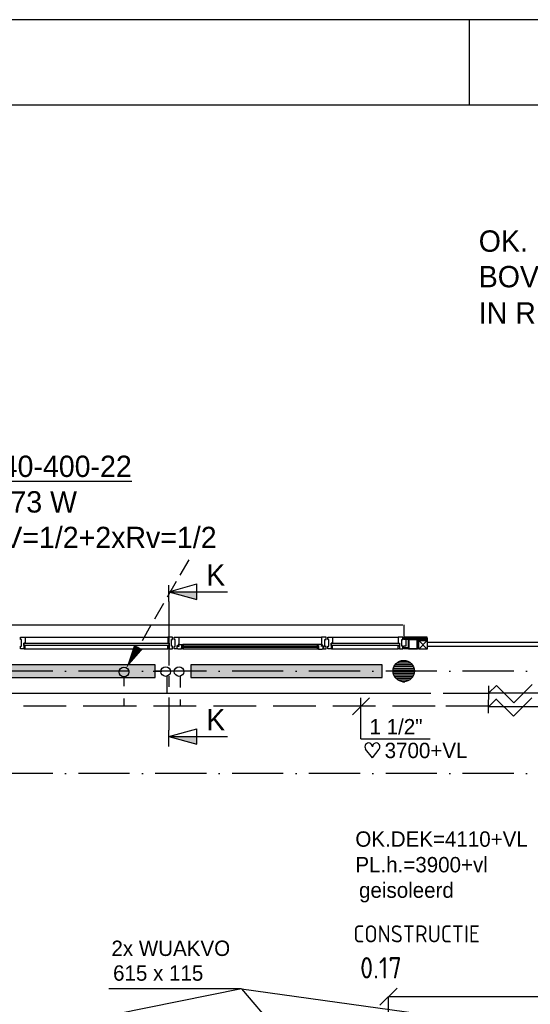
# Model space of a CAD drawing. Extents: x -866131 to -691536, y 173952 to 258052.
# Tile 71 of 160: x -807403 to -801420, y 246518 to 258052. Entities that reach past the tile are written whole.
import ezdxf
from ezdxf.enums import TextEntityAlignment as Align

# ---------------------------------------------------------------- set-up
doc = ezdxf.new("R2010")
doc.units = 0
doc.header["$LTSCALE"] = 100
for name, pattern in [('2322107', [2000, 1000, 1000]), ('2322108', [7, 5, -2]), ('CENTER2', [11.25, 7.5, -1.25, 1.25, -1.25]), ('CENTER4', [5, 3.125, -0.625, 0.625, -0.625]), ('DASHDOT', [9, 6, -1.5, 0, -1.5])]:
    doc.linetypes.add(name, pattern=pattern)
doc.layers.get('0').update_dxf_attribs({"linetype": 'CONTINUOUS'})
doc.layers.get('DEFPOINTS').update_dxf_attribs({"linetype": 'CONTINUOUS'})
for name, color, linetype in [('00KAD025', 2, 'CONTINUOUS'), ('00KAD070', 5, 'CONTINUOUS'), ('AL$1----_ALGEMEEN', 7, 'CONTINUOUS'), ('AL$7----_STRAMIEN', 1, 'DASHDOT'), ('AL21----_BUITENWAND', 4, 'CONTINUOUS'), ('AL28----_KONSTRUKTIE', 3, 'CONTINUOUS'), ('AL31----_BUITENKOZ', 7, 'CONTINUOUS'), ('ALXAA---_GEWBETON', 12, 'CONTINUOUS'), ('ALXOU---_GLAS', 7, 'CONTINUOUS'), ('BOUW', 8, 'CONTINUOUS'), ('DOORSNEDE', 1, 'CONTINUOUS'), ('VOLGNUMMER', 7, 'CONTINUOUS'), ('WI561---', 1, 'CONTINUOUS'), ('WL561---', 4, 'CONTINUOUS'), ('WL561---_AANVOER', 4, 'CONTINUOUS'), ('WL561---_RETOUR', 4, 'CONTINUOUS'), ('WL570---_RETOUR', 3, 'CONTINUOUS'), ('WL570---_TOEVOER', 3, 'CONTINUOUS'), ('WM561---', 1, 'CONTINUOUS'), ('WM570---', 1, 'CONTINUOUS')]:
    doc.layers.add(name, color=color, linetype=linetype)
doc.styles.add('BURO-018', font='BUROFONT.shx', dxfattribs={"height": 180})
doc.styles.add('BURO-025', font='BUROFONT.shx', dxfattribs={"height": 250})
doc.styles.add('BURO-050', font='BUROFONT.shx', dxfattribs={"height": 500})
doc.styles.get("Standard").update_dxf_attribs({"font": 'ISOCP'})
doc.dimstyles.new('STABICAD', dxfattribs={"dimscale": 100, "dimtxt": 1.8, "dimasz": 0, "dimexe": 0, "dimexo": 2.5, "dimgap": 1.5, "dimtad": 0, "dimzin": 0, "dimtxsty": 'BURO-018', "dimtsz": 1, "dimcen": -3, "dimazin": 3, "dimtfac": 1, "dimtofl": 0, "dimtmove": 0, "dimatfit": 3, "dimtvp": 1.055556, "dimtolj": 1, "dimtzin": 0})

# ---------------------------------------------------------------- blocks, each defined once
blk = doc.blocks.new('2322401')
at = {"color": 0, "linetype": 'CONTINUOUS'}
for p, q in [((-0.5, 0.5, 1), (-0.5, 0.5)), ((-0.5, 0.5, 1), (-0.5, -0.5, 1)), ((0.5, 0.5, 1), (-0.5, 0.5, 1)), ((0.5, 0.5), (-0.5, 0.5)), ((-0.5, 0.5), (-0.5, -0.5)), ((0.5, 0.5, 1), (0.5, 0.5)), ((0.5, -0.5, 1), (0.5, 0.5, 1)), ((0.5, -0.5), (0.5, 0.5)), ((-0.5, -0.5, 1), (-0.5, -0.5)), ((-0.5, -0.5, 1), (0.5, -0.5, 1)), ((-0.5, -0.5), (0.5, -0.5)), ((0.5, -0.5, 1), (0.5, -0.5))]:
    blk.add_line(p, q, dxfattribs=at)
blk = doc.blocks.new('CVHATCH1')
at = {"color": 0, "linetype": 'CONTINUOUS'}
blk.add_solid([(-0.5, -0.5), (0.5, -0.5), (-0.5, 0.5), (0.5, 0.5)], dxfattribs=at)
blk = doc.blocks.new('LDV3108')
at = {"color": 0, "linetype": 'CONTINUOUS'}
for p, q in [((6.75, 11.69), (5.81, 10.07)), ((5.44, 9.42), (4.5, 7.79)), ((4.13, 7.14), (3.19, 5.52)), ((2.81, 4.87), (1.88, 3.25)), ((1.5, 2.6), (0.56, 0.97))]:
    blk.add_line(p, q, dxfattribs=at)
blk.add_lwpolyline([(0.25, 0.43, 0, 1, 0), (1.5, 2.6, 1, 1, 0)], format="xyseb", dxfattribs=at)
blk.add_circle((0, 0), 0.5, dxfattribs=at)
blk = doc.blocks.new('CVRINFO2')
at = {"color": 0, "linetype": 'CONTINUOUS', "style": 'BURO-025'}
for tag, p in [('CV_TEXT125', (0, 0)), ('CV_TEXT225', (0, -4.17)), ('CV_TEXT325', (0, -8.33)), ('CV_TEXT425', (0, -12.5))]:
    blk.add_attdef(tag, p, '', height=2.5, dxfattribs=at)
blk = doc.blocks.new('*D336')
at = {"color": 0, "linetype": 'BYBLOCK'}
for p, q in [((29912, 72297), (30112, 72497)), ((39912, 72297), (40112, 72497)), ((30012, 71631), (30012, 72397)), ((30012, 72397), (40012, 72397)), ((40012, 71468), (40012, 72397))]:
    blk.add_line(p, q, dxfattribs=at)
at = {"layer": 'DEFPOINTS', "color": 0, "linetype": 'BYBLOCK'}
for p in [(40012, 72397), (30012, 71381), (40012, 71218)]:
    blk.add_point(p, dxfattribs=at)
at = {"color": 0, "linetype": 'BYBLOCK', "insert": (35012, 72587), "char_height": 180, "attachment_point": 5, "style": 'BURO-018'}
blk.add_mtext('\\A1;10000', dxfattribs=at)
blk = doc.blocks.new('*U425', base_point=(29690, 76058))
at = {"color": 0, "linetype": 'CONTINUOUS'}
for p, q in [((29790, 76158), (29590, 75958)), ((29690, 75678), (29690, 76158)), ((29690, 75678), (30500, 75678))]:
    blk.add_line(p, q, dxfattribs=at)
at = {"color": 0, "linetype": 'CONTINUOUS', "style": 'BURO-018'}
blk.add_text('1 1/2"', height=180, dxfattribs=at).set_placement((29790, 75728))
blk = doc.blocks.new('HART')
at = {"color": 1}
for q in [(-28.1, 39.5), (51.4, 39.5)]:
    blk.add_line((11.6, -12.9), q, dxfattribs=at)
for centre, start, end in [((-10.5, 52.8), 0, 217.18669), ((33.8, 52.8), 322.81331, 180)]:
    blk.add_arc(centre, 22.1, start, end, dxfattribs=at)

msp = doc.modelspace()

# ---------------------------------------------------------------- linework, layer by layer
at = {"color": 3, "linetype": 'CONTINUOUS'}
for p, q in [((-801906.476, 250087.947), (-801906.476, 250247.403)), ((-801904.118, 250166.904), (-801817.759, 250253.262)), ((-801817.759, 250253.262), (-801613.652, 250049.154)), ((-801613.652, 250049.154), (-801399.524, 250263.282)), ((-801910.853, 249928.599), (-801910.853, 250083.062)), ((-801904.265, 250006.219), (-801818.051, 250092.433)), ((-801902.924, 250166.904), (-800633.363, 250166.904)), ((-801822.281, 250096.66), (-801618.028, 249892.408)), ((-801618.028, 249892.408), (-801403.901, 250106.535)), ((-801903.071, 250005.929), (-800633.509, 250005.929))]:
    msp.add_line(p, q, dxfattribs=at)
at = {"layer": '00KAD025', "linetype": 'CONTINUOUS'}
for p, q in [((-691536.071, 258051.691), (-866131.149, 258051.691)), ((-802131.149, 257051.691), (-802131.149, 258051.691))]:
    msp.add_line(p, q, dxfattribs=at)
at = {"layer": '00KAD070', "linetype": 'CONTINUOUS'}
msp.add_line((-692536.071, 257051.691), (-865131.149, 257051.691), dxfattribs=at)
at = {"layer": 'AL$1----_ALGEMEEN', "color": 8}
for p, q in [((-802627.826, 250676.366), (-802727.826, 250781.366)), ((-802727.826, 250676.366), (-802627.826, 250781.366)), ((-802727.826, 250676.366), (-802727.826, 250781.366)), ((-802727.826, 250781.366), (-802627.826, 250781.366)), ((-802627.826, 250781.366), (-802627.826, 250676.366)), ((-802627.826, 250676.366), (-802727.826, 250676.366))]:
    msp.add_line(p, q, dxfattribs=at)
at = {"layer": 'AL$7----_STRAMIEN', "color": 1}
msp.add_line((-780011.436, 249221.228), (-820213.404, 249221.228), dxfattribs=at)
for points in [[(-780011.436, 250421.228), (-814917.663, 250421.228)], [(-780011.436, 249221.228), (-820213.404, 249221.228)]]:
    msp.add_lwpolyline(points, dxfattribs=at)
at = {"layer": 'AL21----_BUITENWAND', "color": 8}
for p, q in [((-816942.826, 250961.366), (-802912.003, 250961.366)), ((-802903.003, 250961.366), (-802903.003, 250820.366))]:
    msp.add_line(p, q, dxfattribs=at)
at = {"layer": 'AL28----_KONSTRUKTIE', "color": 8}
for p, q in [((-802847.826, 250783.116), (-802847.826, 250689.616)), ((-802841.826, 250783.116), (-802841.826, 250689.616)), ((-802746.076, 250791.366), (-802839.576, 250791.366)), ((-802746.076, 250785.366), (-802839.576, 250785.366)), ((-802743.826, 250689.616), (-802743.826, 250783.116)), ((-802737.826, 250781.366), (-802737.826, 250791.366)), ((-802737.826, 250791.366), (-802629.826, 250791.366)), ((-802737.826, 250689.616), (-802737.826, 250783.116)), ((-802629.826, 250781.366), (-802737.826, 250781.366)), ((-802629.826, 250791.366), (-802629.826, 250781.366)), ((-802839.576, 250687.366), (-802746.076, 250687.366)), ((-802839.576, 250681.366), (-802746.076, 250681.366))]:
    msp.add_line(p, q, dxfattribs=at)
msp.add_circle((-802902.826, 250421.228), 125, dxfattribs=at)
for centre, radius, start, end in [((-802839.576, 250783.116), 8.25, 90, 180), ((-802839.576, 250783.116), 2.25, 90, 180), ((-802746.076, 250783.116), 8.25, 0, 90), ((-802746.076, 250783.116), 2.25, 0, 90), ((-802839.576, 250689.616), 8.25, 180, 270), ((-802839.576, 250689.616), 2.25, 180, 270), ((-802746.076, 250689.616), 2.25, 270, 0), ((-802746.076, 250689.616), 8.25, 270, 0)]:
    msp.add_arc(centre, radius, start, end, dxfattribs=at)
at = {"layer": 'AL31----_BUITENKOZ', "color": 8, "linetype": 'CONTINUOUS'}
for p, q in [((-807393.826, 250814.366), (-807393.826, 250820.366)), ((-807393.826, 250820.366), (-807374.899, 250820.366)), ((-807393.826, 250800.866), (-807393.826, 250814.366)), ((-807393.826, 250791.366), (-807393.826, 250800.866)), ((-807393.826, 250800.866), (-807393.826, 250800.866)), ((-807379.826, 250791.366), (-807393.826, 250791.366)), ((-807379.826, 250711.366), (-807379.826, 250791.366)), ((-807374.899, 250820.366), (-807337.826, 250820.366)), ((-807337.826, 250748.366), (-807354.826, 250748.366)), ((-807354.826, 250748.366), (-807354.826, 250681.366)), ((-807337.826, 250820.366), (-807337.826, 250813.366)), ((-807337.826, 250813.366), (-807337.826, 250809.366)), ((-807337.826, 250809.366), (-807337.826, 250801.366)), ((-807337.826, 250801.366), (-807337.826, 250748.366)), ((-805630.754, 250820.366), (-805667.826, 250820.366)), ((-805667.826, 250820.366), (-805667.826, 250813.366)), ((-805667.826, 250813.366), (-805667.826, 250809.366)), ((-805667.826, 250809.366), (-805667.826, 250801.366)), ((-805667.826, 250801.366), (-805667.826, 250748.366)), ((-805667.826, 250748.366), (-805650.826, 250748.366)), ((-805650.826, 250748.366), (-805650.826, 250681.366)), ((-805611.826, 250820.366), (-805630.754, 250820.366)), ((-805625.826, 250711.366), (-805625.826, 250791.366)), ((-805625.826, 250791.366), (-805611.826, 250791.366)), ((-805611.826, 250814.366), (-805611.826, 250820.366)), ((-805611.826, 250800.366), (-805611.826, 250814.366)), ((-805611.826, 250791.366), (-805611.826, 250800.366)), ((-805611.826, 250800.366), (-805611.826, 250800.366)), ((-803794.003, 250814.366), (-803794.003, 250820.366)), ((-803794.003, 250820.366), (-803775.075, 250820.366)), ((-803794.003, 250800.366), (-803794.003, 250814.366)), ((-803794.003, 250791.366), (-803794.003, 250800.366)), ((-803794.003, 250800.366), (-803794.003, 250800.366)), ((-803780.003, 250791.366), (-803794.003, 250791.366)), ((-803780.003, 250711.366), (-803780.003, 250791.366)), ((-803775.075, 250820.366), (-803738.003, 250820.366)), ((-803738.003, 250748.366), (-803755.003, 250748.366)), ((-803755.003, 250748.366), (-803755.003, 250681.366)), ((-803738.003, 250820.366), (-803738.003, 250813.366)), ((-803738.003, 250813.366), (-803738.003, 250809.366)), ((-803738.003, 250809.366), (-803738.003, 250801.366)), ((-803738.003, 250801.366), (-803738.003, 250748.366)), ((-802930.93, 250820.366), (-802968.003, 250820.366)), ((-802968.003, 250820.366), (-802968.003, 250813.366)), ((-802968.003, 250813.366), (-802968.003, 250809.366)), ((-802968.003, 250809.366), (-802968.003, 250801.366)), ((-802968.003, 250801.366), (-802968.003, 250748.366)), ((-802968.003, 250748.366), (-802951.003, 250748.366)), ((-802951.003, 250748.366), (-802951.003, 250681.366)), ((-802912.003, 250820.366), (-802930.93, 250820.366)), ((-802926.003, 250711.366), (-802926.003, 250791.366)), ((-802926.003, 250791.366), (-802912.003, 250791.366)), ((-802912.003, 250814.366), (-802912.003, 250820.366)), ((-802912.003, 250800.366), (-802912.003, 250814.366)), ((-802912.003, 250791.366), (-802912.003, 250800.366)), ((-802912.003, 250800.366), (-802912.003, 250800.366)), ((-802847.826, 250791.366), (-802879.826, 250791.366)), ((-802879.826, 250791.366), (-802879.826, 250773.366)), ((-802879.826, 250773.366), (-802879.826, 250773.366)), ((-802879.826, 250773.366), (-802879.826, 250711.366)), ((-802847.826, 250696.366), (-802847.826, 250791.366)), ((-807393.826, 250701.366), (-807393.826, 250711.366)), ((-807393.826, 250711.366), (-807379.826, 250711.366)), ((-807393.826, 250687.366), (-807393.826, 250701.366)), ((-807393.826, 250701.366), (-807393.826, 250701.366)), ((-807393.826, 250681.366), (-807393.826, 250687.366)), ((-807354.826, 250681.366), (-807393.826, 250681.366)), ((-807354.826, 250718.366), (-807354.826, 250686.366)), ((-807337.826, 250718.366), (-807354.826, 250718.366)), ((-807354.826, 250686.366), (-807349.826, 250686.366)), ((-807349.826, 250686.366), (-807349.826, 250681.366)), ((-807349.826, 250681.366), (-807337.826, 250681.366)), ((-807337.826, 250681.366), (-807337.826, 250718.366)), ((-805667.826, 250681.366), (-805667.826, 250718.366)), ((-805667.826, 250718.366), (-805650.826, 250718.366)), ((-805655.826, 250681.366), (-805667.826, 250681.366)), ((-805650.826, 250686.366), (-805655.826, 250686.366)), ((-805655.826, 250686.366), (-805655.826, 250681.366)), ((-805650.826, 250718.366), (-805650.826, 250686.366)), ((-805650.826, 250681.366), (-805611.826, 250681.366)), ((-805611.826, 250711.366), (-805625.826, 250711.366)), ((-805611.826, 250701.366), (-805611.826, 250711.366)), ((-805611.826, 250687.366), (-805611.826, 250701.366)), ((-805611.826, 250701.366), (-805611.826, 250701.366)), ((-805611.826, 250681.366), (-805611.826, 250687.366)), ((-803794.003, 250701.366), (-803794.003, 250711.366)), ((-803794.003, 250711.366), (-803780.003, 250711.366)), ((-803794.003, 250687.366), (-803794.003, 250701.366)), ((-803794.003, 250701.366), (-803794.003, 250701.366)), ((-803794.003, 250681.366), (-803794.003, 250687.366)), ((-803755.003, 250681.366), (-803794.003, 250681.366)), ((-803755.003, 250718.366), (-803755.003, 250686.366)), ((-803738.003, 250718.366), (-803755.003, 250718.366)), ((-803755.003, 250686.366), (-803750.003, 250686.366)), ((-803750.003, 250686.366), (-803750.003, 250681.366)), ((-803750.003, 250681.366), (-803738.003, 250681.366)), ((-803738.003, 250681.366), (-803738.003, 250718.366)), ((-802968.003, 250681.366), (-802968.003, 250718.366)), ((-802968.003, 250718.366), (-802951.003, 250718.366)), ((-802956.003, 250681.366), (-802968.003, 250681.366)), ((-802951.003, 250686.366), (-802956.003, 250686.366)), ((-802956.003, 250686.366), (-802956.003, 250681.366)), ((-802951.003, 250718.366), (-802951.003, 250686.366)), ((-802951.003, 250681.366), (-802912.003, 250681.366)), ((-802912.003, 250711.366), (-802926.003, 250711.366)), ((-802912.003, 250701.366), (-802912.003, 250711.366)), ((-802912.003, 250687.366), (-802912.003, 250701.366)), ((-802912.003, 250701.366), (-802912.003, 250701.366)), ((-802912.003, 250681.366), (-802912.003, 250687.366)), ((-802879.826, 250711.366), (-802906.826, 250711.366)), ((-802906.826, 250711.366), (-802906.826, 250696.366)), ((-802906.826, 250696.366), (-802847.826, 250696.366))]:
    msp.add_line(p, q, dxfattribs=at)
at = {"layer": 'AL31----_BUITENKOZ', "color": 8}
for p, q in [((-807337.826, 250820.366), (-805667.826, 250820.366)), ((-805593.826, 250790.866), (-805593.826, 250820.366)), ((-805593.826, 250820.366), (-805537.826, 250820.366)), ((-805579.826, 250790.866), (-805593.826, 250790.866)), ((-805579.826, 250710.866), (-805579.826, 250790.866)), ((-805537.826, 250820.366), (-803867.826, 250820.366)), ((-805537.826, 250820.366), (-805537.826, 250732.366)), ((-803811.826, 250820.366), (-803867.826, 250820.366)), ((-803867.826, 250820.366), (-803867.826, 250732.366)), ((-803825.826, 250710.866), (-803825.826, 250790.866)), ((-803825.826, 250790.866), (-803811.826, 250790.866)), ((-803811.826, 250790.866), (-803811.826, 250820.366)), ((-803738.003, 250820.366), (-802968.003, 250820.366)), ((-802906.826, 250820.366), (-802906.826, 250808.366)), ((-802627.826, 250820.366), (-802906.826, 250820.366)), ((-802906.826, 250791.366), (-802906.826, 250808.366)), ((-802906.826, 250808.366), (-802847.826, 250808.366)), ((-802906.826, 250808.366), (-802627.826, 250808.366)), ((-802847.826, 250791.366), (-802906.826, 250791.366)), ((-802847.826, 250808.366), (-802847.826, 250791.366)), ((-802669.249, 250791.366), (-802669.249, 250808.366)), ((-802669.249, 250808.366), (-802627.826, 250808.366)), ((-802627.826, 250791.366), (-802669.249, 250791.366)), ((-802627.826, 250808.366), (-802627.826, 250820.366)), ((-802627.826, 250808.366), (-802627.826, 250791.366)), ((-802332.903, 250756.366), (-802627.826, 250756.366)), ((-802627.826, 250756.366), (-802627.826, 250711.366)), ((-797777.826, 250756.366), (-802332.903, 250756.366)), ((-807337.826, 250681.366), (-805667.826, 250681.366)), ((-805593.826, 250681.366), (-805593.826, 250710.866)), ((-805593.826, 250710.866), (-805579.826, 250710.866)), ((-805560.826, 250681.366), (-805593.826, 250681.366)), ((-805546.826, 250717.366), (-805560.826, 250717.366)), ((-805560.826, 250717.366), (-805560.826, 250681.366)), ((-805557.642, 250682.608), (-805557.642, 250712.366)), ((-805557.642, 250712.366), (-805535.142, 250712.366)), ((-805550.577, 250682.608), (-805557.642, 250682.608)), ((-805548.128, 250678.366), (-805550.577, 250682.608)), ((-805505.642, 250678.366), (-805548.128, 250678.366)), ((-805537.826, 250732.366), (-805546.826, 250732.366)), ((-805546.826, 250732.366), (-805546.826, 250717.366)), ((-805543.142, 250717.366), (-805543.142, 250732.366)), ((-805543.142, 250732.366), (-805537.826, 250732.366)), ((-805535.142, 250717.366), (-805543.142, 250717.366)), ((-805537.826, 250732.366), (-805490.701, 250732.366)), ((-805535.142, 250712.366), (-805535.142, 250717.366)), ((-805488.642, 250719.366), (-805505.642, 250719.366)), ((-805505.642, 250719.366), (-805505.642, 250678.366)), ((-805505.642, 250680.663), (-805505.642, 250694.195)), ((-805505.642, 250694.195), (-805488.642, 250694.195)), ((-805488.642, 250680.663), (-805505.642, 250680.663)), ((-803914.951, 250732.366), (-805490.701, 250732.366)), ((-805490.701, 250732.366), (-805488.642, 250719.366)), ((-803914.951, 250678.366), (-805490.701, 250678.366)), ((-805488.642, 250694.195), (-805488.642, 250680.663)), ((-803914.951, 250732.366), (-803917.01, 250719.366)), ((-803917.01, 250719.366), (-803900.01, 250719.366)), ((-803900.01, 250694.195), (-803917.01, 250694.195)), ((-803917.01, 250694.195), (-803917.01, 250680.663)), ((-803917.01, 250680.663), (-803900.01, 250680.663)), ((-803867.826, 250732.366), (-803914.951, 250732.366)), ((-803900.01, 250719.366), (-803900.01, 250678.366)), ((-803900.01, 250680.663), (-803900.01, 250694.195)), ((-803900.01, 250678.366), (-803857.524, 250678.366)), ((-803870.51, 250712.366), (-803870.51, 250717.366)), ((-803870.51, 250717.366), (-803862.51, 250717.366)), ((-803848.01, 250712.366), (-803870.51, 250712.366)), ((-803867.826, 250732.366), (-803858.826, 250732.366)), ((-803862.51, 250732.366), (-803867.826, 250732.366)), ((-803862.51, 250717.366), (-803862.51, 250732.366)), ((-803858.826, 250732.366), (-803858.826, 250717.366)), ((-803858.826, 250717.366), (-803844.826, 250717.366)), ((-803857.524, 250678.366), (-803855.075, 250682.608)), ((-803855.075, 250682.608), (-803848.01, 250682.608)), ((-803848.01, 250682.608), (-803848.01, 250712.366)), ((-803844.826, 250717.366), (-803844.826, 250681.366)), ((-803844.826, 250681.366), (-803811.826, 250681.366)), ((-803811.826, 250710.866), (-803825.826, 250710.866)), ((-803811.826, 250681.366), (-803811.826, 250710.866)), ((-803738.003, 250681.366), (-802968.003, 250681.366)), ((-802906.826, 250696.366), (-802847.826, 250696.366)), ((-802906.826, 250681.366), (-802906.826, 250696.366)), ((-802847.826, 250681.366), (-802906.826, 250681.366)), ((-802847.826, 250696.366), (-802847.826, 250681.366)), ((-802627.826, 250711.366), (-802332.903, 250711.366)), ((-802332.903, 250711.366), (-798072.749, 250711.366))]:
    msp.add_line(p, q, dxfattribs=at)
at = {"layer": 'ALXAA---_GEWBETON', "color": 8}
for p, q in [((-802983.226, 250516.94), (-802822.427, 250516.94)), ((-802950.108, 250536.94), (-802855.545, 250536.94)), ((-803027.753, 250416.94), (-802777.9, 250416.94)), ((-803026.835, 250436.94), (-802778.818, 250436.94)), ((-803022.616, 250456.94), (-802783.036, 250456.94)), ((-803014.724, 250476.94), (-802790.929, 250476.94)), ((-803002.288, 250496.94), (-802803.365, 250496.94)), ((-803025.444, 250396.94), (-802780.208, 250396.94)), ((-803019.718, 250376.94), (-802785.935, 250376.94)), ((-803010.028, 250356.94), (-802795.625, 250356.94)), ((-802995.134, 250336.94), (-802810.519, 250336.94)), ((-802971.74, 250316.94), (-802833.912, 250316.94)), ((-802916.156, 250296.94), (-802889.496, 250296.94))]:
    msp.add_line(p, q, dxfattribs=at)
at = {"layer": 'ALXOU---_GLAS', "color": 8}
for p, q in [((-807352.826, 250720.366), (-807352.826, 250746.366)), ((-807352.826, 250746.366), (-805652.826, 250746.366)), ((-805652.826, 250746.366), (-805652.826, 250720.366)), ((-803753.003, 250720.366), (-803753.003, 250746.366)), ((-803753.003, 250746.366), (-802953.003, 250746.366)), ((-802953.003, 250746.366), (-802953.003, 250720.366)), ((-805652.826, 250720.366), (-807352.826, 250720.366)), ((-805503.642, 250696.195), (-805503.642, 250717.366)), ((-805503.642, 250717.366), (-803902.01, 250717.366)), ((-803902.01, 250696.195), (-805503.642, 250696.195)), ((-803902.01, 250717.366), (-803902.01, 250696.195)), ((-802953.003, 250720.366), (-803753.003, 250720.366))]:
    msp.add_line(p, q, dxfattribs=at)
at = {"layer": 'DOORSNEDE', "color": 220}
for p, q in [((-805653.641, 251351.146), (-805328.534, 251441.419)), ((-805328.534, 251260.873), (-805328.534, 251441.419)), ((-805653.641, 251351.146), (-805328.534, 251260.873)), ((-805653.641, 251351.146), (-804967.302, 251351.146)), ((-805653.641, 249655.279), (-805328.534, 249745.552)), ((-805328.534, 249565.006), (-805328.534, 249745.552)), ((-805653.641, 249655.279), (-804967.302, 249655.279)), ((-805653.641, 249655.279), (-805328.534, 249565.006))]:
    msp.add_line(p, q, dxfattribs=at)
at = {"layer": 'DOORSNEDE', "color": 5}
for p, q in [((-805653.641, 251235.262), (-805653.641, 251426.879)), ((-805653.641, 249539.395), (-805653.641, 249731.012))]:
    msp.add_line(p, q, dxfattribs=at)
at = {"layer": 'DOORSNEDE', "color": 220, "linetype": 'CENTER2'}
msp.add_line((-805653.641, 251235.262), (-805653.641, 249731.012), dxfattribs=at)
at = {"layer": 'DOORSNEDE', "color": 220}
for points in [[(-805328.534, 251260.873), (-805328.534, 251351.146), (-805653.641, 251351.146)], [(-805328.534, 249565.006), (-805328.534, 249655.279), (-805653.641, 249655.279)]]:
    msp.add_solid(points, dxfattribs=at)
at = {"layer": 'WI561---', "color": 4}
for p, q in [((-805739.112, 250416.754), (-805838.157, 250416.754)), ((-805477.993, 250425.753), (-805351.936, 250425.753))]:
    msp.add_line(p, q, dxfattribs=at)
at = {"layer": 'WL561---_AANVOER', "linetype": '2322107'}
for p, q in [((-805679.128, 250359.354), (-805679.128, 250159.539)), ((-803348.254, 250159.539), (-816146.932, 250159.539)), ((-803073.9, 250159.539), (-803537.007, 250159.539)), ((-802600.164, 250159.539), (-803147.578, 250159.539)), ((-802585.158, 250159.539), (-802676.831, 250159.539)), ((-801896.11, 250159.539), (-802441.472, 250159.539))]:
    msp.add_line(p, q, dxfattribs=at)
at = {"layer": 'WL561---_RETOUR', "linetype": '2322108'}
for p, q in [((-806181.144, 250353.919), (-806181.144, 250245.774)), ((-805521.542, 250359.354), (-805521.542, 250228.033)), ((-806181.144, 250101.791), (-806181.144, 250011.802)), ((-805521.542, 250088.264), (-805521.542, 250009.539)), ((-806157.114, 250009.539), (-810941.019, 250009.539)), ((-802533.655, 250009.539), (-806167.545, 250009.539)), ((-801911.305, 250009.539), (-802529.554, 250009.539))]:
    msp.add_line(p, q, dxfattribs=at)
at = {"layer": 'WL561---_RETOUR', "color": 1}
for centre in [(-805692.784, 250415.604), (-805535.198, 250415.604)]:
    msp.add_circle(centre, 56.25, dxfattribs=at)
at = {"layer": 'WM570---'}
for q in [(-813079.329, 245038.315), (-806360.174, 246697.457), (-803449.15, 245114.924), (-795331.662, 245388.116)]:
    msp.add_line((-804802.521, 246697.457), q, dxfattribs=at)

# ---------------------------------------------------------------- block references
at = {"layer": 'WI561---'}
ref = msp.add_blockref('CVRINFO2', (-808338.441, 252694.945), dxfattribs=dict(at, xscale=100, yscale=100, zscale=100))
ref.add_attrib('CV_TEXT125', '4x%%u2240-400-22', (-808338.441, 252694.945), dxfattribs={"layer": '0', "color": 2, "linetype": 'CONTINUOUS', "height": 250, "style": 'BURO-025'})
ref.add_attrib('CV_TEXT225', 'Q=4173 W', (-808338.441, 252278.278), dxfattribs={"layer": '0', "color": 2, "linetype": 'CONTINUOUS', "height": 250, "style": 'BURO-025'})
ref.add_attrib('CV_TEXT325', '2xThV=1/2+2xRv=1/2', (-808338.441, 251861.612), dxfattribs={"layer": '0', "color": 2, "linetype": 'CONTINUOUS', "height": 250, "style": 'BURO-025'})
at = {"layer": 'WL561---', "xscale": 2240, "yscale": 150}
for name, p, zscale in [('2322401', (-806935.998, 250421.228), 400), ('CVHATCH1', (-806935.998, 250421.228), 2240), ('2322401', (-804277.034, 250421.228), 400), ('CVHATCH1', (-804277.034, 250421.228), 2240)]:
    msp.add_blockref(name, p, dxfattribs=dict(at, zscale=zscale))
at = {"layer": 'WL561---_RETOUR', "color": 2, "xscale": 112.5, "yscale": 112.5, "zscale": 112.5}
msp.add_blockref('LDV3108', (-806181.144, 250410.169), dxfattribs=at)
at = {"layer": 'WL570---_RETOUR', "xscale": 2, "yscale": 2, "zscale": 2}
msp.add_blockref('HART', (-803293.408, 249429.335), dxfattribs=at)
at = {"layer": 'WM561---'}
msp.add_blockref('*U425', (-803403.759, 250009.539), dxfattribs=at)

# ---------------------------------------------------------------- texts
at = {"layer": 'BOUW', "color": 1, "style": 'BURO-018'}
for s, p in [('OK.DEK=4110+VL', (-803469.808, 248363.631)), ('PL.h.=3900+vl', (-803469.808, 248063.631)), ('geisoleerd', (-803426.576, 247765.324)), ('2x WUAKVO', (-806327.797, 247084.102)), ('615 x 115', (-806308.567, 246794.06))]:
    msp.add_text(s, height=180, dxfattribs=at).set_placement(p)
at = {"layer": 'DOORSNEDE', "color": 5, "style": 'BURO-050'}
for p in [(-805217.485, 251421.497), (-805217.485, 249725.63)]:
    msp.add_text('K', height=250, dxfattribs=at).set_placement(p)
at = {"layer": 'VOLGNUMMER', "color": 252, "linetype": 'BYBLOCK'}
msp.add_attdef('0.17', text='', height=250, dxfattribs=at).set_placement((-803169.709, 246945.425), align=Align.MIDDLE_CENTER)
at = {"layer": 'WL561---', "color": 2, "style": 'BURO-025'}
for s, p in [('OK. RADIATOR 100mm', (-802024.276, 255333.544)), ('BOVEN RAAMKOZIJN', (-802024.276, 254916.877)), ('IN RUIMTE 0.15-0.16-0.17-0.18-0.21-0.25A', (-802024.276, 254491.907))]:
    msp.add_text(s, height=250, dxfattribs=at).set_placement(p)
at = {"layer": 'WL570---_RETOUR', "color": 1, "style": 'BURO-018'}
msp.add_text('3700+VL', height=180, dxfattribs=at).set_placement((-803126.488, 249401.813))
at = {"layer": 'WL570---_TOEVOER', "color": 252, "linetype": 'CENTER4'}
msp.add_text('CONSTRUCTIE', height=200, dxfattribs=at).set_placement((-803492.925, 247242.771))

# ---------------------------------------------------------------- dimensions: what is measured, and where the dimension line sits
at = {"layer": 'WM570---'}
dim = msp.add_linear_dim(base=(-793081.383, 246607.872), p1=(-803081.383, 245591.516), p2=(-793081.383, 245428.824), text='10000', dimstyle='STABICAD', dxfattribs=at)
dim.commit()
dim.dimension.update_dxf_attribs({"geometry": '*D336', "text_midpoint": (-798081.383, 246797.956), "insert": (-833093.746, 174210.693)})

doc.saveas('drawing.dxf')
